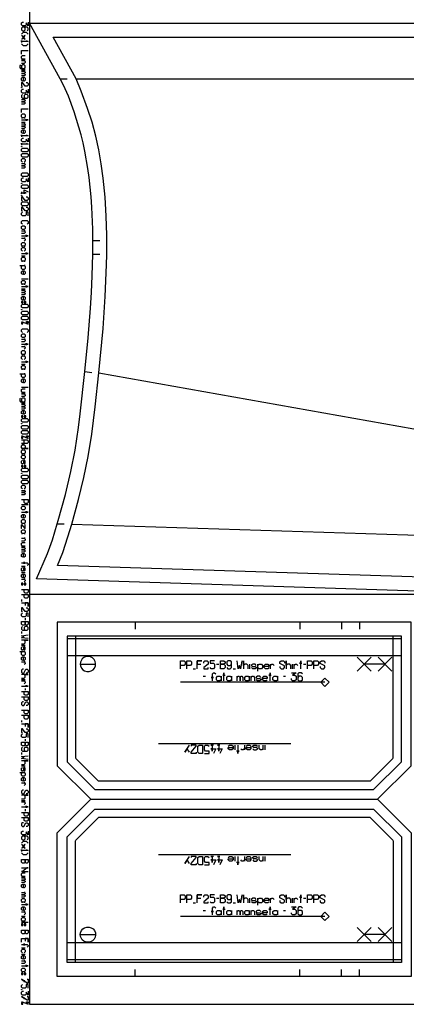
# Model space of a CAD drawing. Extents: x 0 to 2405, y 0 to 1310.
# Tile 1 of 8: x 0 to 277, y 0 to 706. Entities that reach past the tile are written whole.
import ezdxf

# ---------------------------------------------------------------- set-up
doc = ezdxf.new("R2010")
doc.units = 0

msp = doc.modelspace()

# ---------------------------------------------------------------- linework, layer by layer
for p, q in [((1.333, 670.133), (4, 670.133)), ((29.118, 663.659), (34.118, 663.656)), ((1.333, 632.533), (4, 632.533)), ((52.477, 547.753), (57.478, 547.763)), ((1.333, 536.733), (4, 536.733)), ((52.486, 537.967), (57.486, 537.87)), ((6, 520.066), (1.333, 520.066)), ((1.333, 513.066), (4, 513.066)), ((1.333, 489.8), (6, 487.8)), ((1.333, 459.133), (4, 459.133)), ((46.851, 453.755), (51.824, 453.227)), ((6, 442.466), (1.333, 442.466)), ((1.333, 431.133), (4, 431.133)), ((1.333, 407.866), (6, 405.866)), ((6, 358.266), (1.333, 358.266)), ((26.967, 344.599), (31.966, 344.477)), ((1.333, 314.266), (4, 314.266)), ((1.333, 309.6), (4, 309.6)), ((1.333, 290.266), (1.333, 288.933)), ((4, 276.933), (4, 275.6)), ((83.001, 274.003), (83.001, 269.004)), ((201.002, 274.002), (201.002, 269.003)), ((231.002, 274.003), (231.002, 269.004)), ((244.001, 274.003), (244.001, 269.004)), ((1.333, 267.266), (1.333, 265.933)), ((1.333, 257.6), (4, 257.6)), ((124.604, 240.608), (126.261, 240.608)), ((141.178, 243.923), (142.836, 243.923)), ((153.195, 240.608), (154.852, 240.608)), ((165.212, 240.608), (165.212, 243.923)), ((195.875, 240.608), (195.875, 243.923)), ((203.748, 243.923), (205.405, 243.923)), ((131.648, 235.265), (133.305, 235.265)), ((189.245, 235.265), (190.902, 235.265)), ((1.333, 232.933), (4, 232.933)), ((4, 226.6), (4, 225.266)), ((1.333, 203.6), (1.333, 202.266)), ((4, 190.266), (4, 188.933)), ((194.701, 186.903), (99.565, 186.903)), ((1.333, 180.6), (1.333, 179.266)), ((1.333, 170.933), (4, 170.933)), ((1.333, 146.266), (4, 146.266)), ((4, 139.933), (4, 138.6)), ((194.701, 107.1), (99.565, 107.1)), ((124.604, 72.709), (126.261, 72.709)), ((141.178, 76.024), (142.836, 76.024)), ((153.195, 72.709), (154.852, 72.709)), ((165.212, 72.709), (165.212, 76.024)), ((195.875, 72.709), (195.875, 76.024)), ((203.748, 76.024), (205.405, 76.024)), ((131.648, 67.366), (133.305, 67.366)), ((189.245, 67.366), (190.902, 67.366)), ((1.333, 63.266), (4, 63.266)), ((6, 58.6), (1.333, 58.6)), ((1.333, 40.6), (4, 40.6)), ((1.333, 35.933), (4, 35.933)), ((83.001, 20), (83.001, 24.999)), ((201.002, 20.001), (201.002, 25)), ((231.002, 20), (231.002, 24.999)), ((244.001, 20), (244.001, 24.999)), ((1.333, 2), (6, 0))]:
    msp.add_line(p, q)
for points in [[(7, 0), (2398.481, 0), (2398.481, 1310), (7, 1310), (7, 0)], [(1.333, 657.466), (1.666, 657.466), (1.666, 657.2), (1.333, 657.2), (1.333, 657.466)], [(1.333, 637.866), (2, 638.533), (3.333, 638.533), (4, 637.866), (4, 636.533), (3.333, 635.866), (4, 635.866), (1.333, 635.866), (2, 635.866), (1.333, 636.533), (1.333, 637.866)], [(1.333, 615.2), (1.666, 615.2), (1.666, 614.933), (1.333, 614.933), (1.333, 615.2)], [(1.333, 613.266), (2, 613.933), (5.333, 613.933), (6, 613.266), (6, 611.933), (5.333, 611.266), (2, 611.266), (1.333, 611.933), (1.333, 613.266)], [(1.333, 609.6), (2, 610.266), (5.333, 610.266), (6, 609.6), (6, 608.266), (5.333, 607.6), (2, 607.6), (1.333, 608.266), (1.333, 609.6)], [(1.333, 595.6), (2, 596.266), (5.333, 596.266), (6, 595.6), (6, 594.266), (5.333, 593.6), (2, 593.6), (1.333, 594.266), (1.333, 595.6)], [(1.333, 588.933), (1.666, 588.933), (1.666, 588.666), (1.333, 588.666), (1.333, 588.933)], [(1.333, 587), (2, 587.666), (5.333, 587.666), (6, 587), (6, 585.666), (5.333, 585), (2, 585), (1.333, 585.666), (1.333, 587)], [(1.333, 580.333), (1.666, 580.333), (1.666, 580.066), (1.333, 580.066), (1.333, 580.333)], [(1.333, 574.733), (2, 575.4), (5.333, 575.4), (6, 574.733), (6, 573.4), (5.333, 572.733), (2, 572.733), (1.333, 573.4), (1.333, 574.733)], [(1.333, 557.733), (2, 558.4), (3.333, 558.4), (4, 557.733), (4, 556.4), (3.333, 555.733), (2, 555.733), (1.333, 556.4), (1.333, 557.733)], [(1.333, 545.733), (2, 546.4), (3.333, 546.4), (4, 545.733), (4, 544.4), (3.333, 543.733), (4, 543.733), (1.333, 543.733), (2, 543.733), (1.333, 544.4), (1.333, 545.733)], [(1.333, 535.066), (2, 535.733), (3.333, 535.733), (4, 535.066), (4, 533.733), (3.333, 533.066), (4, 533.066), (1.333, 533.066), (2, 533.066), (1.333, 533.733), (1.333, 535.066)], [(1.333, 518.4), (2, 519.066), (3.333, 519.066), (4, 518.4), (4, 517.066), (3.333, 516.4), (4, 516.4), (1.333, 516.4), (2, 516.4), (1.333, 517.066), (1.333, 518.4)], [(1.333, 504.066), (1.333, 503.066), (2.333, 503.066), (2.333, 504.066), (1.333, 504.066)], [(1.333, 501.4), (2, 502.066), (5.333, 502.066), (6, 501.4), (6, 500.066), (5.333, 499.4), (2, 499.4), (1.333, 500.066), (1.333, 501.4)], [(3.333, 504.066), (3.333, 503.066), (4.333, 503.066), (4.333, 504.066), (3.333, 504.066)], [(1.333, 498.4), (1.666, 498.4), (1.666, 498.133), (1.333, 498.133), (1.333, 498.4)], [(1.333, 496.466), (2, 497.133), (5.333, 497.133), (6, 496.466), (6, 495.133), (5.333, 494.466), (2, 494.466), (1.333, 495.133), (1.333, 496.466)], [(1.333, 492.8), (2, 493.466), (5.333, 493.466), (6, 492.8), (6, 491.466), (5.333, 490.8), (2, 490.8), (1.333, 491.466), (1.333, 492.8)], [(2.333, 489), (1.333, 489), (1.333, 488), (2.333, 488), (2.333, 489)], [(5, 488.6), (5, 489.6), (6, 489.6), (6, 488.6), (5, 488.6)], [(1.333, 480.133), (2, 480.8), (3.333, 480.8), (4, 480.133), (4, 478.8), (3.333, 478.133), (2, 478.133), (1.333, 478.8), (1.333, 480.133)], [(1.333, 468.133), (2, 468.8), (3.333, 468.8), (4, 468.133), (4, 466.8), (3.333, 466.133), (4, 466.133), (1.333, 466.133), (2, 466.133), (1.333, 466.8), (1.333, 468.133)], [(1.333, 457.466), (2, 458.133), (3.333, 458.133), (4, 457.466), (4, 456.133), (3.333, 455.466), (4, 455.466), (1.333, 455.466), (2, 455.466), (1.333, 456.133), (1.333, 457.466)], [(1.333, 422.133), (1.333, 421.133), (2.333, 421.133), (2.333, 422.133), (1.333, 422.133)], [(1.333, 419.466), (2, 420.133), (5.333, 420.133), (6, 419.466), (6, 418.133), (5.333, 417.466), (2, 417.466), (1.333, 418.133), (1.333, 419.466)], [(3.333, 422.133), (3.333, 421.133), (4.333, 421.133), (4.333, 422.133), (3.333, 422.133)], [(1.333, 416.466), (1.666, 416.466), (1.666, 416.2), (1.333, 416.2), (1.333, 416.466)], [(1.333, 414.533), (2, 415.2), (5.333, 415.2), (6, 414.533), (6, 413.2), (5.333, 412.533), (2, 412.533), (1.333, 413.2), (1.333, 414.533)], [(1.333, 410.866), (2, 411.533), (5.333, 411.533), (6, 410.866), (6, 409.533), (5.333, 408.866), (2, 408.866), (1.333, 409.533), (1.333, 410.866)], [(2.333, 407.066), (1.333, 407.066), (1.333, 406.066), (2.333, 406.066), (2.333, 407.066)], [(5, 406.666), (5, 407.666), (6, 407.666), (6, 406.666), (5, 406.666)], [(1.333, 400.533), (2, 401.2), (3.333, 401.2), (4, 400.533), (4, 399.2), (3.333, 398.533), (6, 398.533), (1.333, 398.533), (2, 398.533), (1.333, 399.2), (1.333, 400.533)], [(1.333, 396.866), (2, 397.533), (3.333, 397.533), (4, 396.866), (4, 395.533), (3.333, 394.866), (4, 394.866), (1.333, 394.866), (2, 394.866), (1.333, 395.533), (1.333, 396.866)], [(1.333, 393.2), (2, 393.866), (3.333, 393.866), (4, 393.2), (4, 391.866), (3.333, 391.2), (2, 391.2), (1.333, 391.866), (1.333, 393.2)], [(1.333, 386.533), (1.333, 385.533), (2.333, 385.533), (2.333, 386.533), (1.333, 386.533)], [(1.333, 383.866), (2, 384.533), (5.333, 384.533), (6, 383.866), (6, 382.533), (5.333, 381.866), (2, 381.866), (1.333, 382.533), (1.333, 383.866)], [(3.333, 386.533), (3.333, 385.533), (4.333, 385.533), (4.333, 386.533), (3.333, 386.533)], [(1.333, 380.866), (1.666, 380.866), (1.666, 380.6), (1.333, 380.6), (1.333, 380.866)], [(1.333, 378.933), (2, 379.6), (5.333, 379.6), (6, 378.933), (6, 377.6), (5.333, 376.933), (2, 376.933), (1.333, 377.6), (1.333, 378.933)], [(1.333, 375.266), (2, 375.933), (5.333, 375.933), (6, 375.266), (6, 373.933), (5.333, 373.266), (2, 373.266), (1.333, 373.933), (1.333, 375.266)], [(1.333, 356.6), (2, 357.266), (3.333, 357.266), (4, 356.6), (4, 355.266), (3.333, 354.6), (2, 354.6), (1.333, 355.266), (1.333, 356.6)], [(1.333, 346.933), (2, 347.6), (3.333, 347.6), (4, 346.933), (4, 345.6), (3.333, 344.933), (4, 344.933), (1.333, 344.933), (2, 344.933), (1.333, 345.6), (1.333, 346.933)], [(1.333, 339.6), (2, 340.266), (3.333, 340.266), (4, 339.6), (4, 338.266), (3.333, 337.6), (4, 337.6), (1.333, 337.6), (2, 337.6), (1.333, 338.266), (1.333, 339.6)], [(1.333, 301.933), (1.333, 300.933), (2.333, 300.933), (2.333, 301.933), (1.333, 301.933)], [(3.333, 301.933), (3.333, 300.933), (4.333, 300.933), (4.333, 301.933), (3.333, 301.933)], [(7, 294.003), (7, 0), (786.392, 0), (786.392, 294.003), (7, 294.003)], [(1.333, 274.6), (6, 274.6), (6, 272.6), (5.333, 271.933), (4.666, 271.933), (4, 272.6), (4, 274.6), (4, 272.6), (3.333, 271.933), (2, 271.933), (1.333, 272.6), (1.333, 274.6)], [(281, 274.003), (259.001, 274.003), (244.001, 274.003), (231.002, 274.003), (201.002, 274.002), (83.001, 274.003), (27, 274.003), (27, 171.102), (51.1, 147.002), (256.899, 147.002), (281, 171.103), (281, 274.003)], [(144.079, 240.608), (144.079, 246.409), (146.565, 246.409), (147.394, 245.58), (147.394, 244.752), (146.565, 243.923), (144.079, 243.923), (146.565, 243.923), (147.394, 243.094), (147.394, 241.437), (146.565, 240.608), (144.079, 240.608)], [(142.007, 231.95), (141.178, 232.779), (141.178, 234.437), (142.007, 235.265), (143.665, 235.265), (144.493, 234.437), (144.493, 235.265), (144.493, 231.95), (144.493, 232.779), (143.665, 231.95), (142.007, 231.95)], [(149.466, 231.95), (148.637, 232.779), (148.637, 234.437), (149.466, 235.265), (151.123, 235.265), (151.952, 234.437), (151.952, 235.265), (151.952, 231.95), (151.952, 232.779), (151.123, 231.95), (149.466, 231.95)], [(162.311, 231.95), (161.482, 232.779), (161.482, 234.437), (162.311, 235.265), (163.969, 235.265), (164.797, 234.437), (164.797, 235.265), (164.797, 231.95), (164.797, 232.779), (163.969, 231.95), (162.311, 231.95)], [(182.615, 231.95), (181.786, 232.779), (181.786, 234.437), (182.615, 235.265), (184.273, 235.265), (185.101, 234.437), (185.101, 235.265), (185.101, 231.95), (185.101, 232.779), (184.273, 231.95), (182.615, 231.95)], [(1.333, 187.933), (6, 187.933), (6, 185.933), (5.333, 185.266), (4.666, 185.266), (4, 185.933), (4, 187.933), (4, 185.933), (3.333, 185.266), (2, 185.266), (1.333, 185.933), (1.333, 187.933)], [(281, 20), (259.001, 20), (244.001, 20), (231.002, 20), (201.002, 20.001), (83.001, 20), (27, 20), (27, 122.901), (51.1, 147.001), (256.899, 147.001), (281, 122.9), (281, 20)], [(1.333, 103.933), (6, 103.933), (6, 101.933), (5.333, 101.266), (4.666, 101.266), (4, 101.933), (4, 103.933), (4, 101.933), (3.333, 101.266), (2, 101.266), (1.333, 101.933), (1.333, 103.933)], [(144.079, 72.709), (144.079, 78.51), (146.565, 78.51), (147.394, 77.681), (147.394, 76.853), (146.565, 76.024), (144.079, 76.024), (146.565, 76.024), (147.394, 75.195), (147.394, 73.538), (146.565, 72.709), (144.079, 72.709)], [(1.333, 75.266), (2, 75.933), (3.333, 75.933), (4, 75.266), (4, 73.933), (3.333, 73.266), (4, 73.266), (1.333, 73.266), (2, 73.266), (1.333, 73.933), (1.333, 75.266)], [(142.007, 64.051), (141.178, 64.88), (141.178, 66.538), (142.007, 67.366), (143.665, 67.366), (144.493, 66.538), (144.493, 67.366), (144.493, 64.051), (144.493, 64.88), (143.665, 64.051), (142.007, 64.051)], [(149.466, 64.051), (148.637, 64.88), (148.637, 66.538), (149.466, 67.366), (151.123, 67.366), (151.952, 66.538), (151.952, 67.366), (151.952, 64.051), (151.952, 64.88), (151.123, 64.051), (149.466, 64.051)], [(162.311, 64.051), (161.482, 64.88), (161.482, 66.538), (162.311, 67.366), (163.969, 67.366), (164.797, 66.538), (164.797, 67.366), (164.797, 64.051), (164.797, 64.88), (163.969, 64.051), (162.311, 64.051)], [(182.615, 64.051), (181.786, 64.88), (181.786, 66.538), (182.615, 67.366), (184.273, 67.366), (185.101, 66.538), (185.101, 67.366), (185.101, 64.051), (185.101, 64.88), (184.273, 64.051), (182.615, 64.051)], [(1.333, 61.6), (2, 62.266), (3.333, 62.266), (4, 61.6), (4, 60.266), (3.333, 59.6), (4, 59.6), (1.333, 59.6), (2, 59.6), (1.333, 60.266), (1.333, 61.6)], [(1.333, 57.6), (1.333, 56.6), (2.333, 56.6), (2.333, 57.6), (1.333, 57.6)], [(3.333, 57.6), (3.333, 56.6), (4.333, 56.6), (4.333, 57.6), (3.333, 57.6)], [(1.333, 53.266), (6, 53.266), (6, 51.266), (5.333, 50.6), (4.666, 50.6), (4, 51.266), (4, 53.266), (4, 51.266), (3.333, 50.6), (2, 50.6), (1.333, 51.266), (1.333, 53.266)], [(1.333, 25.266), (2, 25.933), (3.333, 25.933), (4, 25.266), (4, 23.933), (3.333, 23.266), (4, 23.266), (1.333, 23.266), (2, 23.266), (1.333, 23.933), (1.333, 25.266)], [(1.333, 22.266), (1.333, 21.266), (2.333, 21.266), (2.333, 22.266), (1.333, 22.266)], [(3.333, 22.266), (3.333, 21.266), (4.333, 21.266), (4.333, 22.266), (3.333, 22.266)], [(1.333, 10.6), (1.666, 10.6), (1.666, 10.333), (1.333, 10.333), (1.333, 10.6)], [(2.333, 1.2), (1.333, 1.2), (1.333, 0.2), (2.333, 0.2), (2.333, 1.2)], [(5, 0.8), (5, 1.8), (6, 1.8), (6, 0.8), (5, 0.8)]]:
    msp.add_lwpolyline(points, close=True)
for points in [[(6, 704.466), (6, 701.799), (4.666, 703.799), (4.666, 702.466), (4, 701.799), (2, 701.799), (1.333, 702.466), (1.333, 703.799), (2, 704.466), (2.666, 704.466)], [(5.333, 698.133), (6, 698.799), (6, 700.133), (5.333, 700.799), (2, 700.799), (1.333, 700.133), (1.333, 698.799), (2, 698.133), (3.333, 698.133), (4, 698.799), (4, 700.133), (3.333, 700.799)], [(360.017, 293.994), (12.004, 305.107), (19.866, 323.224), (21.674, 327.955), (23.491, 333.181), (26.967, 344.599), (27.722, 347.079), (32.832, 365.632), (36.722, 382.01), (39.748, 397.431), (42.254, 413.643), (43.494, 423.434), (46.851, 453.755), (49.262, 477.962), (50.921, 499.186), (51.56, 510.541), (52.06, 522.356), (52.486, 537.967), (52.477, 547.753), (52.47, 555.835), (51.852, 571.732), (51.33, 579.127), (49.895, 592.918), (48.978, 599.464), (46.765, 611.894), (45.465, 617.844), (44.043, 623.61), (40.847, 634.624), (39.043, 639.984), (34.924, 651.169), (31.532, 659.295), (29.118, 663.659), (7, 703.647), (422.306, 703.654)], [(1.333, 695.799), (2.666, 697.133), (4.666, 697.133), (6, 695.799)], [(1.333, 694.799), (1.533, 694.799), (3.8, 692.133), (4, 692.133), (3.8, 692.133), (2.666, 693.466), (3.8, 694.799), (4, 694.799), (3.8, 694.799), (1.533, 692.133), (1.333, 692.133)], [(4.666, 691.133), (6, 690.466), (1.333, 690.466), (1.333, 691.133), (1.333, 689.799)], [(6, 688.799), (4.666, 687.466), (2.666, 687.466), (1.333, 688.799)], [(1.333, 681.466), (1.333, 684.133), (6, 684.133)], [(1.333, 677.799), (4, 677.799), (2, 677.799), (1.333, 678.466), (1.333, 679.799), (2, 680.466), (4, 680.466)], [(0.666, 673.799), (0, 673.133), (0, 671.799), (0.666, 671.133), (4, 671.133), (3.333, 671.133), (4, 671.799), (4, 673.133), (3.333, 673.799), (2, 673.799), (1.333, 673.133), (1.333, 671.799), (2, 671.133)], [(1.333, 676.799), (4, 676.799), (3.333, 676.799), (4, 676.133), (4, 675.466), (3.333, 674.799), (1.333, 674.799)], [(1.333, 669.133), (4, 669.133), (3.333, 669.133), (4, 668.466), (4, 668.133), (3.333, 667.466), (1.333, 667.466), (3.333, 667.466), (4, 666.799), (4, 666.466), (3.333, 665.799), (1.333, 665.799)], [(2, 662.133), (1.333, 662.799), (1.333, 664.133), (2, 664.799), (3.333, 664.799), (4, 664.133), (4, 662.799), (3.333, 662.133), (2.666, 662.133), (2.666, 664.799)], [(4.666, 661.133), (5.333, 661.133), (6, 660.466), (6, 659.133), (5.333, 658.466), (4, 658.466), (2, 661.133), (1.333, 661.133), (1.333, 658.466), (2, 658.466)], [(6, 656.2), (6, 653.533), (4.666, 655.533), (4.666, 654.2), (4, 653.533), (2, 653.533), (1.333, 654.2), (1.333, 655.533), (2, 656.2), (2.666, 656.2)], [(2, 652.533), (1.333, 651.866), (1.333, 650.533), (2, 649.866), (5.333, 649.866), (6, 650.533), (6, 651.866), (5.333, 652.533), (4, 652.533), (3.333, 651.866), (3.333, 650.533), (4, 649.866)], [(1.333, 648.866), (4, 648.866), (3.333, 648.866), (4, 648.2), (4, 647.866), (3.333, 647.2), (1.333, 647.2), (3.333, 647.2), (4, 646.533), (4, 646.2), (3.333, 645.533), (1.333, 645.533)], [(1.333, 639.533), (1.333, 642.2), (6, 642.2)], [(1.333, 634.2), (6, 634.2), (4.666, 634.2), (4.666, 634.866), (4.666, 633.533)], [(1.333, 631.533), (4, 631.533), (3.333, 631.533), (4, 630.866), (4, 630.533), (3.333, 629.866), (1.333, 629.866), (3.333, 629.866), (4, 629.2), (4, 628.866), (3.333, 628.2), (1.333, 628.2)], [(2, 624.533), (1.333, 625.2), (1.333, 626.533), (2, 627.2), (3.333, 627.2), (4, 626.533), (4, 625.2), (3.333, 624.533), (2.666, 624.533), (2.666, 627.2)], [(4.666, 623.533), (6, 622.866), (1.333, 622.866), (1.333, 623.533), (1.333, 622.2)], [(6, 621.2), (6, 618.533), (4.666, 620.533), (4.666, 619.2), (4, 618.533), (2, 618.533), (1.333, 619.2), (1.333, 620.533), (2, 621.2), (2.666, 621.2)], [(4.666, 617.533), (6, 616.866), (1.333, 616.866), (1.333, 617.533), (1.333, 616.2)], [(2, 603.933), (1.333, 604.6), (1.333, 605.933), (2, 606.6), (3.333, 606.6), (4, 605.933), (4, 604.6), (3.333, 603.933)], [(1.333, 602.933), (4, 602.933), (3.333, 602.933), (4, 602.266), (4, 601.933), (3.333, 601.266), (1.333, 601.266), (3.333, 601.266), (4, 600.6), (4, 600.266), (3.333, 599.6), (1.333, 599.6)], [(6, 592.6), (6, 589.933), (4.666, 591.933), (4.666, 590.6), (4, 589.933), (2, 589.933), (1.333, 590.6), (1.333, 591.933), (2, 592.6), (2.666, 592.6)], [(1.333, 582.666), (1.333, 581.333), (1.333, 582), (4.666, 582), (3.333, 582), (3.333, 581.333), (3.333, 584), (6, 582.666)], [(4.666, 579.066), (5.333, 579.066), (6, 578.4), (6, 577.066), (5.333, 576.4), (4, 576.4), (2, 579.066), (1.333, 579.066), (1.333, 576.4), (2, 576.4)], [(4.666, 571.733), (5.333, 571.733), (6, 571.066), (6, 569.733), (5.333, 569.066), (4, 569.066), (2, 571.733), (1.333, 571.733), (1.333, 569.066), (2, 569.066)], [(6, 565.4), (6, 568.066), (4.666, 568.066), (4.666, 566.066), (4, 565.4), (2, 565.4), (1.333, 566.066), (1.333, 567.4), (2, 568.066)], [(2, 559.4), (1.333, 560.066), (1.333, 561.4), (2, 562.066), (5.333, 562.066), (6, 561.4), (6, 560.066), (5.333, 559.4)], [(1.333, 554.733), (4, 554.733), (3.333, 554.733), (4, 554.066), (4, 553.4), (3.333, 552.733), (1.333, 552.733)], [(1.333, 551.066), (6, 551.066), (4.666, 551.066), (4.666, 551.733), (4.666, 550.4)], [(1.333, 549.4), (4, 549.4), (3.333, 549.4), (4, 548.733), (4, 548.066), (3.333, 547.4)], [(2, 540.066), (1.333, 540.733), (1.333, 542.066), (2, 542.733), (3.333, 542.733), (4, 542.066), (4, 540.733), (3.333, 540.066)], [(1.333, 538.4), (6, 538.4), (4.666, 538.4), (4.666, 539.066), (4.666, 537.733)], [(0, 529.733), (4, 529.733), (3.333, 529.733), (4, 529.066), (4, 527.733), (3.333, 527.066), (2, 527.066), (1.333, 527.733), (1.333, 529.066), (2, 529.733)], [(2, 523.4), (1.333, 524.066), (1.333, 525.4), (2, 526.066), (3.333, 526.066), (4, 525.4), (4, 524.066), (3.333, 523.4), (2.666, 523.4), (2.666, 526.066)], [(1.333, 514.733), (6, 514.733), (4.666, 514.733), (4.666, 515.4), (4.666, 514.066)], [(1.333, 512.066), (4, 512.066), (3.333, 512.066), (4, 511.4), (4, 511.066), (3.333, 510.4), (1.333, 510.4), (3.333, 510.4), (4, 509.733), (4, 509.4), (3.333, 508.733), (1.333, 508.733)], [(2, 505.066), (1.333, 505.733), (1.333, 507.066), (2, 507.733), (3.333, 507.733), (4, 507.066), (4, 505.733), (3.333, 505.066), (2.666, 505.066), (2.666, 507.733)], [(2, 481.8), (1.333, 482.466), (1.333, 483.8), (2, 484.466), (5.333, 484.466), (6, 483.8), (6, 482.466), (5.333, 481.8)], [(1.333, 477.133), (4, 477.133), (3.333, 477.133), (4, 476.466), (4, 475.8), (3.333, 475.133), (1.333, 475.133)], [(1.333, 473.466), (6, 473.466), (4.666, 473.466), (4.666, 474.133), (4.666, 472.8)], [(1.333, 471.8), (4, 471.8), (3.333, 471.8), (4, 471.133), (4, 470.466), (3.333, 469.8)], [(2, 462.466), (1.333, 463.133), (1.333, 464.466), (2, 465.133), (3.333, 465.133), (4, 464.466), (4, 463.133), (3.333, 462.466)], [(1.333, 460.8), (6, 460.8), (4.666, 460.8), (4.666, 461.466), (4.666, 460.133)], [(0, 452.133), (4, 452.133), (3.333, 452.133), (4, 451.466), (4, 450.133), (3.333, 449.466), (2, 449.466), (1.333, 450.133), (1.333, 451.466), (2, 452.133)], [(2, 445.8), (1.333, 446.466), (1.333, 447.8), (2, 448.466), (3.333, 448.466), (4, 447.8), (4, 446.466), (3.333, 445.8), (2.666, 445.8), (2.666, 448.466)], [(1.333, 438.8), (4, 438.8), (2, 438.8), (1.333, 439.466), (1.333, 440.8), (2, 441.466), (4, 441.466)], [(0.666, 434.8), (0, 434.133), (0, 432.799), (0.666, 432.133), (4, 432.133), (3.333, 432.133), (4, 432.8), (4, 434.133), (3.333, 434.8), (2, 434.8), (1.333, 434.133), (1.333, 432.8), (2, 432.133)], [(1.333, 437.8), (4, 437.8), (3.333, 437.8), (4, 437.133), (4, 436.466), (3.333, 435.8), (1.333, 435.8)], [(1.333, 430.133), (4, 430.133), (3.333, 430.133), (4, 429.466), (4, 429.133), (3.333, 428.466), (1.333, 428.466), (3.333, 428.466), (4, 427.8), (4, 427.466), (3.333, 426.8), (1.333, 426.8)], [(2, 423.133), (1.333, 423.8), (1.333, 425.133), (2, 425.8), (3.333, 425.8), (4, 425.133), (4, 423.8), (3.333, 423.133), (2.666, 423.133), (2.666, 425.8)], [(1.333, 404.866), (5.333, 404.866), (6, 404.2), (6, 402.866), (5.333, 402.2), (1.333, 402.2), (3.333, 402.2), (3.333, 404.866)], [(3.333, 387.533), (4, 388.2), (4, 389.533), (3.533, 390.2), (3, 390.2), (2.666, 389.533), (2.666, 388.2), (2.333, 387.533), (1.8, 387.533), (1.333, 388.2), (1.333, 389.533), (2, 390.2)], [(2, 369.6), (1.333, 370.266), (1.333, 371.6), (2, 372.266), (3.333, 372.266), (4, 371.6), (4, 370.266), (3.333, 369.6)], [(1.333, 368.6), (4, 368.6), (3.333, 368.6), (4, 367.933), (4, 367.6), (3.333, 366.933), (1.333, 366.933), (3.333, 366.933), (4, 366.266), (4, 365.933), (3.333, 365.266), (1.333, 365.266)], [(1.333, 361.933), (6, 361.933), (6, 359.933), (5.333, 359.266), (4, 359.266), (3.333, 359.933), (3.333, 361.933)], [(1.333, 352.933), (6, 352.933), (4.666, 352.933), (4.666, 353.6), (4.666, 352.266)], [(2, 348.6), (1.333, 349.266), (1.333, 350.6), (2, 351.266), (3.333, 351.266), (4, 350.6), (4, 349.266), (3.333, 348.6), (2.666, 348.6), (2.666, 351.266)], [(1.666, 341.266), (1.333, 341.266), (1.333, 343.933), (1.666, 343.933), (3.666, 341.266), (4, 341.266), (4, 343.933), (3.666, 343.933)], [(1.333, 334.266), (4, 334.266), (3.333, 334.266), (4, 333.6), (4, 332.933), (3.333, 332.266), (1.333, 332.266)], [(1.333, 328.6), (4, 328.6), (2, 328.6), (1.333, 329.266), (1.333, 330.6), (2, 331.266), (4, 331.266)], [(1.333, 327.6), (4, 327.6), (3.333, 327.6), (4, 326.933), (4, 326.6), (3.333, 325.933), (1.333, 325.933), (3.333, 325.933), (4, 325.266), (4, 324.933), (3.333, 324.266), (1.333, 324.266)], [(2, 320.6), (1.333, 321.266), (1.333, 322.6), (2, 323.266), (3.333, 323.266), (4, 322.6), (4, 321.266), (3.333, 320.6), (2.666, 320.6), (2.666, 323.266)], [(1.333, 316.6), (3.333, 316.6), (3.333, 315.933), (3.333, 317.266), (3.333, 316.6), (5.333, 316.6), (6, 315.933), (6, 315.266), (5.333, 314.6)], [(3.333, 310.6), (4, 311.266), (4, 312.6), (3.533, 313.266), (3, 313.266), (2.666, 312.6), (2.666, 311.266), (2.333, 310.6), (1.8, 310.6), (1.333, 311.266), (1.333, 312.6), (2, 313.266)], [(2, 305.933), (1.333, 306.6), (1.333, 307.933), (2, 308.6), (3.333, 308.6), (4, 307.933), (4, 306.6), (3.333, 305.933), (2.666, 305.933), (2.666, 308.6)], [(1.333, 304.933), (4, 304.933), (3.333, 304.933), (4, 304.266), (4, 303.6), (3.333, 302.933)], [(1.333, 297.6), (6, 297.6), (6, 295.6), (5.333, 294.933), (4, 294.933), (3.333, 295.6), (3.333, 297.6)], [(1.333, 293.933), (6, 293.933), (6, 291.933), (5.333, 291.266), (4, 291.266), (3.333, 291.933), (3.333, 293.933)], [(1.333, 287.933), (6, 287.933), (6, 285.266), (6, 287.933), (4, 287.933), (4, 285.933)], [(4.666, 284.266), (5.333, 284.266), (6, 283.6), (6, 282.266), (5.333, 281.6), (4, 281.6), (2, 284.266), (1.333, 284.266), (1.333, 281.6), (2, 281.6)], [(6, 277.933), (6, 280.6), (4.666, 280.6), (4.666, 278.6), (4, 277.933), (2, 277.933), (1.333, 278.6), (1.333, 279.933), (2, 280.6)], [(2, 270.933), (1.333, 270.266), (1.333, 268.933), (2, 268.266), (5.333, 268.266), (6, 268.933), (6, 270.266), (5.333, 270.933), (4, 270.933), (3.333, 270.266), (3.333, 268.933), (4, 268.266)], [(6, 262.266), (1.333, 262.933), (3.333, 263.6), (1.333, 264.266), (6, 264.933)], [(1.333, 258.6), (3.333, 258.6), (4, 259.266), (4, 260.6), (3.333, 261.266), (6, 261.266), (1.333, 261.266)], [(3.333, 253.933), (4, 254.6), (4, 255.933), (3.533, 256.6), (3, 256.6), (2.666, 255.933), (2.666, 254.6), (2.333, 253.933), (1.8, 253.933), (1.333, 254.6), (1.333, 255.933), (2, 256.6)], [(0, 252.933), (4, 252.933), (3.333, 252.933), (4, 252.266), (4, 250.933), (3.333, 250.266), (2, 250.266), (1.333, 250.933), (1.333, 252.266), (2, 252.933)], [(2, 246.6), (1.333, 247.266), (1.333, 248.6), (2, 249.266), (3.333, 249.266), (4, 248.6), (4, 247.266), (3.333, 246.6), (2.666, 246.6), (2.666, 249.266)], [(1.333, 245.6), (4, 245.6), (3.333, 245.6), (4, 244.933), (4, 244.266), (3.333, 243.6)], [(2.666, 240.266), (2, 240.266), (1.333, 239.6), (1.333, 238.266), (2, 237.6), (3, 237.6), (4.333, 240.266), (5.333, 240.266), (6, 239.6), (6, 238.266), (5.333, 237.6), (4.666, 237.6)], [(115.487, 240.608), (115.487, 246.409), (117.974, 246.409), (118.802, 245.58), (118.802, 243.923), (117.974, 243.094), (115.487, 243.094)], [(120.046, 240.608), (120.046, 246.409), (122.532, 246.409), (123.36, 245.58), (123.36, 243.923), (122.532, 243.094), (120.046, 243.094)], [(127.504, 240.608), (127.504, 246.409), (130.819, 246.409), (127.504, 246.409), (127.504, 243.923), (129.99, 243.923)], [(132.062, 244.752), (132.062, 245.58), (132.891, 246.409), (134.548, 246.409), (135.377, 245.58), (135.377, 243.923), (132.062, 241.437), (132.062, 240.608), (135.377, 240.608), (135.377, 241.437)], [(139.935, 246.409), (136.62, 246.409), (136.62, 244.752), (139.106, 244.752), (139.935, 243.923), (139.935, 241.437), (139.106, 240.608), (137.449, 240.608), (136.62, 241.437)], [(148.637, 241.437), (149.466, 240.608), (151.123, 240.608), (151.952, 241.437), (151.952, 245.58), (151.123, 246.409), (149.466, 246.409), (148.637, 245.58), (148.637, 243.923), (149.466, 243.094), (151.123, 243.094), (151.952, 243.923)], [(159.411, 246.409), (158.582, 240.608), (157.753, 243.094), (156.924, 240.608), (156.096, 246.409)], [(163.969, 240.608), (163.969, 243.094), (163.14, 243.923), (161.482, 243.923), (160.654, 243.094), (160.654, 246.409), (160.654, 240.608)], [(169.77, 243.094), (168.941, 243.923), (167.284, 243.923), (166.455, 243.343), (166.455, 242.68), (167.284, 242.265), (168.941, 242.265), (169.77, 241.851), (169.77, 241.188), (168.941, 240.608), (167.284, 240.608), (166.455, 241.437)], [(171.013, 238.95), (171.013, 243.923), (171.013, 243.094), (171.842, 243.923), (173.499, 243.923), (174.328, 243.094), (174.328, 241.437), (173.499, 240.608), (171.842, 240.608), (171.013, 241.437)], [(178.886, 241.437), (178.057, 240.608), (176.4, 240.608), (175.571, 241.437), (175.571, 243.094), (176.4, 243.923), (178.057, 243.923), (178.886, 243.094), (178.886, 242.265), (175.571, 242.265)], [(180.129, 240.608), (180.129, 243.923), (180.129, 243.094), (180.958, 243.923), (181.786, 243.923), (182.615, 243.094)], [(186.759, 242.265), (186.759, 241.437), (187.588, 240.608), (189.245, 240.608), (190.074, 241.437), (190.074, 242.68), (186.759, 244.337), (186.759, 245.58), (187.588, 246.409), (189.245, 246.409), (190.074, 245.58), (190.074, 244.752)], [(194.632, 240.608), (194.632, 243.094), (193.803, 243.923), (192.146, 243.923), (191.317, 243.094), (191.317, 246.409), (191.317, 240.608)], [(197.118, 240.608), (197.118, 243.923), (197.118, 243.094), (197.947, 243.923), (198.775, 243.923), (199.604, 243.094)], [(201.676, 240.608), (201.676, 246.409), (201.676, 244.752), (200.847, 244.752), (202.505, 244.752)], [(206.648, 240.608), (206.648, 246.409), (209.135, 246.409), (209.963, 245.58), (209.963, 243.923), (209.135, 243.094), (206.648, 243.094)], [(211.207, 240.608), (211.207, 246.409), (213.693, 246.409), (214.521, 245.58), (214.521, 243.923), (213.693, 243.094), (211.207, 243.094)], [(215.765, 242.265), (215.765, 241.437), (216.593, 240.608), (218.251, 240.608), (219.08, 241.437), (219.08, 242.68), (215.765, 244.337), (215.765, 245.58), (216.593, 246.409), (218.251, 246.409), (219.08, 245.58), (219.08, 244.752)], [(1.333, 233.933), (3.333, 233.933), (4, 234.6), (4, 235.933), (3.333, 236.6), (6, 236.6), (1.333, 236.6)], [(138.278, 231.95), (138.278, 234.437), (139.106, 234.437), (137.449, 234.437), (138.278, 234.437), (138.278, 236.923), (139.106, 237.752), (139.935, 237.752), (140.764, 236.923)], [(146.565, 231.95), (146.565, 237.752), (146.565, 236.094), (145.736, 236.094), (147.394, 236.094)], [(156.096, 231.95), (156.096, 235.265), (156.096, 234.437), (156.924, 235.265), (157.339, 235.265), (158.167, 234.437), (158.167, 231.95), (158.167, 234.437), (158.996, 235.265), (159.411, 235.265), (160.239, 234.437), (160.239, 231.95)], [(166.04, 231.95), (166.04, 235.265), (166.04, 234.437), (166.869, 235.265), (167.698, 235.265), (168.527, 234.437), (168.527, 231.95)], [(173.085, 234.437), (172.256, 235.265), (170.598, 235.265), (169.77, 234.685), (169.77, 234.022), (170.598, 233.608), (172.256, 233.608), (173.085, 233.194), (173.085, 232.531), (172.256, 231.95), (170.598, 231.95), (169.77, 232.779)], [(177.643, 232.779), (176.814, 231.95), (175.156, 231.95), (174.328, 232.779), (174.328, 234.437), (175.156, 235.265), (176.814, 235.265), (177.643, 234.437), (177.643, 233.608), (174.328, 233.608)], [(179.715, 231.95), (179.715, 237.752), (179.715, 236.094), (178.886, 236.094), (180.543, 236.094)], [(195.046, 237.752), (198.361, 237.752), (195.875, 236.094), (197.532, 236.094), (198.361, 235.265), (198.361, 232.779), (197.532, 231.95), (195.875, 231.95), (195.046, 232.779), (195.046, 233.608)], [(202.919, 236.923), (202.09, 237.752), (200.433, 237.752), (199.604, 236.923), (199.604, 232.779), (200.433, 231.95), (202.09, 231.95), (202.919, 232.779), (202.919, 234.437), (202.09, 235.265), (200.433, 235.265), (199.604, 234.437)], [(1.333, 231.933), (4, 231.933), (3.333, 231.933), (4, 231.266), (4, 230.6), (3.333, 229.933)], [(1.333, 228.266), (6, 228.266), (4.666, 228.266), (4.666, 228.933), (4.666, 227.6)], [(1.333, 224.266), (6, 224.266), (6, 222.266), (5.333, 221.6), (4, 221.6), (3.333, 222.266), (3.333, 224.266)], [(1.333, 220.6), (6, 220.6), (6, 218.6), (5.333, 217.933), (4, 217.933), (3.333, 218.6), (3.333, 220.6)], [(2.666, 216.933), (2, 216.933), (1.333, 216.266), (1.333, 214.933), (2, 214.266), (3, 214.266), (4.333, 216.933), (5.333, 216.933), (6, 216.266), (6, 214.933), (5.333, 214.266), (4.666, 214.266)], [(1.333, 210.933), (6, 210.933), (6, 208.933), (5.333, 208.266), (4, 208.266), (3.333, 208.933), (3.333, 210.933)], [(1.333, 207.266), (6, 207.266), (6, 205.266), (5.333, 204.6), (4, 204.6), (3.333, 205.266), (3.333, 207.266)], [(1.333, 201.266), (6, 201.266), (6, 198.6), (6, 201.266), (4, 201.266), (4, 199.266)], [(4.666, 197.6), (5.333, 197.6), (6, 196.933), (6, 195.6), (5.333, 194.933), (4, 194.933), (2, 197.6), (1.333, 197.6), (1.333, 194.933), (2, 194.933)], [(6, 191.266), (6, 193.933), (4.666, 193.933), (4.666, 191.933), (4, 191.266), (2, 191.266), (1.333, 191.933), (1.333, 193.266), (2, 193.933)], [(2, 184.266), (1.333, 183.6), (1.333, 182.266), (2, 181.6), (5.333, 181.6), (6, 182.266), (6, 183.6), (5.333, 184.266), (4, 184.266), (3.333, 183.6), (3.333, 182.266), (4, 181.6)], [(6, 175.6), (1.333, 176.266), (3.333, 176.933), (1.333, 177.6), (6, 178.266)], [(1.333, 171.933), (3.333, 171.933), (4, 172.6), (4, 173.933), (3.333, 174.6), (6, 174.6), (1.333, 174.6)], [(3.333, 167.266), (4, 167.933), (4, 169.266), (3.533, 169.933), (3, 169.933), (2.666, 169.266), (2.666, 167.933), (2.333, 167.266), (1.8, 167.266), (1.333, 167.933), (1.333, 169.266), (2, 169.933)], [(0, 166.266), (4, 166.266), (3.333, 166.266), (4, 165.6), (4, 164.266), (3.333, 163.6), (2, 163.6), (1.333, 164.266), (1.333, 165.6), (2, 166.266)], [(2, 159.933), (1.333, 160.6), (1.333, 161.933), (2, 162.6), (3.333, 162.6), (4, 161.933), (4, 160.6), (3.333, 159.933), (2.666, 159.933), (2.666, 162.6)], [(1.333, 158.933), (4, 158.933), (3.333, 158.933), (4, 158.266), (4, 157.6), (3.333, 156.933)], [(2.666, 153.6), (2, 153.6), (1.333, 152.933), (1.333, 151.6), (2, 150.933), (3, 150.933), (4.333, 153.6), (5.333, 153.6), (6, 152.933), (6, 151.6), (5.333, 150.933), (4.666, 150.933)], [(1.333, 147.266), (3.333, 147.266), (4, 147.933), (4, 149.266), (3.333, 149.933), (6, 149.933), (1.333, 149.933)], [(1.333, 145.266), (4, 145.266), (3.333, 145.266), (4, 144.6), (4, 143.933), (3.333, 143.266)], [(1.333, 141.6), (6, 141.6), (4.666, 141.6), (4.666, 142.266), (4.666, 140.933)], [(1.333, 137.6), (6, 137.6), (6, 135.6), (5.333, 134.933), (4, 134.933), (3.333, 135.6), (3.333, 137.6)], [(1.333, 133.933), (6, 133.933), (6, 131.933), (5.333, 131.266), (4, 131.266), (3.333, 131.933), (3.333, 133.933)], [(2.666, 130.266), (2, 130.266), (1.333, 129.6), (1.333, 128.266), (2, 127.6), (3, 127.6), (4.333, 130.266), (5.333, 130.266), (6, 129.6), (6, 128.266), (5.333, 127.6), (4.666, 127.6)], [(6, 124.266), (6, 121.6), (4.666, 123.6), (4.666, 122.266), (4, 121.6), (2, 121.6), (1.333, 122.266), (1.333, 123.6), (2, 124.266), (2.666, 124.266)], [(5.333, 117.933), (6, 118.6), (6, 119.933), (5.333, 120.6), (2, 120.6), (1.333, 119.933), (1.333, 118.6), (2, 117.933), (3.333, 117.933), (4, 118.6), (4, 119.933), (3.333, 120.6)], [(1.333, 115.6), (2.666, 116.933), (4.666, 116.933), (6, 115.6)], [(1.333, 114.6), (1.533, 114.6), (3.8, 111.933), (4, 111.933), (3.8, 111.933), (2.666, 113.266), (3.8, 114.6), (4, 114.6), (3.8, 114.6), (1.533, 111.933), (1.333, 111.933)], [(4.666, 110.933), (6, 110.266), (1.333, 110.266), (1.333, 110.933), (1.333, 109.6)], [(6, 108.6), (4.666, 107.266), (2.666, 107.266), (1.333, 108.6)], [(1.333, 97.933), (6, 97.933), (5.333, 97.933), (2, 95.266), (1.333, 95.266), (6, 95.266)], [(1.333, 91.6), (4, 91.6), (2, 91.6), (1.333, 92.266), (1.333, 93.6), (2, 94.266), (4, 94.266)], [(1.333, 90.6), (4, 90.6), (3.333, 90.6), (4, 89.933), (4, 89.6), (3.333, 88.933), (1.333, 88.933), (3.333, 88.933), (4, 88.266), (4, 87.933), (3.333, 87.266), (1.333, 87.266)], [(2, 83.6), (1.333, 84.266), (1.333, 85.6), (2, 86.266), (3.333, 86.266), (4, 85.6), (4, 84.266), (3.333, 83.6), (2.666, 83.6), (2.666, 86.266)], [(1.333, 80.266), (4, 80.266), (3.333, 80.266), (4, 79.6), (4, 79.266), (3.333, 78.6), (1.333, 78.6), (3.333, 78.6), (4, 77.933), (4, 77.6), (3.333, 76.933), (1.333, 76.933)], [(115.487, 72.709), (115.487, 78.51), (117.974, 78.51), (118.802, 77.681), (118.802, 76.024), (117.974, 75.195), (115.487, 75.195)], [(120.046, 72.709), (120.046, 78.51), (122.532, 78.51), (123.36, 77.681), (123.36, 76.024), (122.532, 75.195), (120.046, 75.195)], [(127.504, 72.709), (127.504, 78.51), (130.819, 78.51), (127.504, 78.51), (127.504, 76.024), (129.99, 76.024)], [(132.062, 76.853), (132.062, 77.681), (132.891, 78.51), (134.548, 78.51), (135.377, 77.681), (135.377, 76.024), (132.062, 73.538), (132.062, 72.709), (135.377, 72.709), (135.377, 73.538)], [(139.935, 78.51), (136.62, 78.51), (136.62, 76.853), (139.106, 76.853), (139.935, 76.024), (139.935, 73.538), (139.106, 72.709), (137.449, 72.709), (136.62, 73.538)], [(148.637, 73.538), (149.466, 72.709), (151.123, 72.709), (151.952, 73.538), (151.952, 77.681), (151.123, 78.51), (149.466, 78.51), (148.637, 77.681), (148.637, 76.024), (149.466, 75.195), (151.123, 75.195), (151.952, 76.024)], [(159.411, 78.51), (158.582, 72.709), (157.753, 75.195), (156.924, 72.709), (156.096, 78.51)], [(163.969, 72.709), (163.969, 75.195), (163.14, 76.024), (161.482, 76.024), (160.654, 75.195), (160.654, 78.51), (160.654, 72.709)], [(186.759, 74.366), (186.759, 73.538), (187.588, 72.709), (189.245, 72.709), (190.074, 73.538), (190.074, 74.781), (186.759, 76.438), (186.759, 77.681), (187.588, 78.51), (189.245, 78.51), (190.074, 77.681), (190.074, 76.853)], [(194.632, 72.709), (194.632, 75.195), (193.803, 76.024), (192.146, 76.024), (191.317, 75.195), (191.317, 78.51), (191.317, 72.709)], [(201.676, 72.709), (201.676, 78.51), (201.676, 76.853), (200.847, 76.853), (202.505, 76.853)], [(206.648, 72.709), (206.648, 78.51), (209.135, 78.51), (209.963, 77.681), (209.963, 76.024), (209.135, 75.195), (206.648, 75.195)], [(211.207, 72.709), (211.207, 78.51), (213.693, 78.51), (214.521, 77.681), (214.521, 76.024), (213.693, 75.195), (211.207, 75.195)], [(215.765, 74.366), (215.765, 73.538), (216.593, 72.709), (218.251, 72.709), (219.08, 73.538), (219.08, 74.781), (215.765, 76.438), (215.765, 77.681), (216.593, 78.51), (218.251, 78.51), (219.08, 77.681), (219.08, 76.853)], [(1.333, 71.6), (6, 71.6), (4.666, 71.6), (4.666, 72.266), (4.666, 70.933)], [(169.77, 75.195), (168.941, 76.024), (167.284, 76.024), (166.455, 75.444), (166.455, 74.781), (167.284, 74.366), (168.941, 74.366), (169.77, 73.952), (169.77, 73.289), (168.941, 72.709), (167.284, 72.709), (166.455, 73.538)], [(171.013, 71.051), (171.013, 76.024), (171.013, 75.195), (171.842, 76.024), (173.499, 76.024), (174.328, 75.195), (174.328, 73.538), (173.499, 72.709), (171.842, 72.709), (171.013, 73.538)], [(178.886, 73.538), (178.057, 72.709), (176.4, 72.709), (175.571, 73.538), (175.571, 75.195), (176.4, 76.024), (178.057, 76.024), (178.886, 75.195), (178.886, 74.366), (175.571, 74.366)], [(180.129, 72.709), (180.129, 76.024), (180.129, 75.195), (180.958, 76.024), (181.786, 76.024), (182.615, 75.195)], [(197.118, 72.709), (197.118, 76.024), (197.118, 75.195), (197.947, 76.024), (198.775, 76.024), (199.604, 75.195)], [(2, 67.266), (1.333, 67.933), (1.333, 69.266), (2, 69.933), (3.333, 69.933), (4, 69.266), (4, 67.933), (3.333, 67.266), (2.666, 67.266), (2.666, 69.933)], [(1.333, 66.266), (4, 66.266), (3.333, 66.266), (4, 65.6), (4, 64.933), (3.333, 64.266)], [(138.278, 64.051), (138.278, 66.538), (139.106, 66.538), (137.449, 66.538), (138.278, 66.538), (138.278, 69.024), (139.106, 69.853), (139.935, 69.853), (140.764, 69.024)], [(146.565, 64.051), (146.565, 69.853), (146.565, 68.195), (145.736, 68.195), (147.394, 68.195)], [(156.096, 64.051), (156.096, 67.366), (156.096, 66.538), (156.924, 67.366), (157.339, 67.366), (158.167, 66.538), (158.167, 64.051), (158.167, 66.538), (158.996, 67.366), (159.411, 67.366), (160.239, 66.538), (160.239, 64.051)], [(166.04, 64.051), (166.04, 67.366), (166.04, 66.538), (166.869, 67.366), (167.698, 67.366), (168.527, 66.538), (168.527, 64.051)], [(173.085, 66.538), (172.256, 67.366), (170.598, 67.366), (169.77, 66.786), (169.77, 66.123), (170.598, 65.709), (172.256, 65.709), (173.085, 65.295), (173.085, 64.632), (172.256, 64.051), (170.598, 64.051), (169.77, 64.88)], [(177.643, 64.88), (176.814, 64.051), (175.156, 64.051), (174.328, 64.88), (174.328, 66.538), (175.156, 67.366), (176.814, 67.366), (177.643, 66.538), (177.643, 65.709), (174.328, 65.709)], [(179.715, 64.051), (179.715, 69.853), (179.715, 68.195), (178.886, 68.195), (180.543, 68.195)], [(195.046, 69.853), (198.361, 69.853), (195.875, 68.195), (197.532, 68.195), (198.361, 67.366), (198.361, 64.88), (197.532, 64.051), (195.875, 64.051), (195.046, 64.88), (195.046, 65.709)], [(202.919, 69.024), (202.09, 69.853), (200.433, 69.853), (199.604, 69.024), (199.604, 64.88), (200.433, 64.051), (202.09, 64.051), (202.919, 64.88), (202.919, 66.538), (202.09, 67.366), (200.433, 67.366), (199.604, 66.538)], [(1.333, 44.6), (1.333, 47.266), (6, 47.266), (6, 44.6), (6, 47.266), (4, 47.266), (4, 45.266)], [(1.333, 42.933), (3.333, 42.933), (3.333, 42.266), (3.333, 43.6), (3.333, 42.933), (5.333, 42.933), (6, 42.266), (6, 41.6), (5.333, 40.933)], [(2, 36.933), (1.333, 37.6), (1.333, 38.933), (2, 39.6), (3.333, 39.6), (4, 38.933), (4, 37.6), (3.333, 36.933)], [(2, 32.266), (1.333, 32.933), (1.333, 34.266), (2, 34.933), (3.333, 34.933), (4, 34.266), (4, 32.933), (3.333, 32.266), (2.666, 32.266), (2.666, 34.933)], [(1.333, 31.266), (4, 31.266), (3.333, 31.266), (4, 30.6), (4, 29.933), (3.333, 29.266), (1.333, 29.266)], [(1.333, 27.6), (6, 27.6), (4.666, 27.6), (4.666, 28.266), (4.666, 26.933)], [(5.333, 17.933), (6, 17.933), (6, 15.266), (5.333, 15.266), (1.333, 17.933), (3.333, 16.6), (3.333, 17.266), (3.333, 15.933)], [(6, 11.6), (6, 14.266), (4.666, 14.266), (4.666, 12.266), (4, 11.6), (2, 11.6), (1.333, 12.266), (1.333, 13.6), (2, 14.266)], [(6, 9.333), (6, 6.666), (4.666, 8.666), (4.666, 7.333), (4, 6.666), (2, 6.666), (1.333, 7.333), (1.333, 8.666), (2, 9.333), (2.666, 9.333)], [(5.333, 5.666), (6, 5.666), (6, 3), (5.333, 3), (1.333, 5.666), (3.333, 4.333), (3.333, 5), (3.333, 3.666)]]:
    msp.add_lwpolyline(points)
at = {"layer": '1'}
for p, q in [((40.548, 663.655), (422.348, 663.655)), ((56.801, 452.763), (363.405, 398.497)), ((37.341, 344.346), (346.57, 334.47)), ((274.001, 262.003), (34.019, 262.003)), ((40.001, 263.988), (40.001, 176.652)), ((268.001, 176.869), (268.001, 263.984)), ((273.995, 250.003), (34.033, 250.003)), ((242.201, 239.002), (252.201, 249.002)), ((242.201, 249.002), (252.201, 239.002)), ((257.201, 239.003), (267.201, 249.003)), ((257.201, 249.003), (267.201, 239.003)), ((43.481, 244.016), (54.481, 244.016)), ((262.201, 244.003), (247.201, 244.002)), ((219.08, 230.951), (115.488, 230.951)), ((154.418, 185.902), (154.418, 182.474)), ((175.847, 185.902), (175.847, 182.474)), ((56.507, 159.982), (40.028, 176.462)), ((268.016, 176.504), (251.518, 160.006)), ((251.482, 160.003), (56.453, 160.003)), ((56.507, 134.021), (40.028, 117.541)), ((251.482, 134), (56.453, 134)), ((268.016, 117.499), (251.518, 133.997)), ((40.001, 30.015), (40.001, 117.351)), ((268.001, 117.134), (268.001, 30.019)), ((154.418, 106.099), (154.418, 102.671)), ((175.847, 106.099), (175.847, 102.671)), ((219.08, 63.052), (115.488, 63.052)), ((43.481, 49.987), (54.481, 49.987)), ((242.201, 55.001), (252.201, 45.001)), ((242.201, 45.001), (252.201, 55.001)), ((262.201, 50), (247.201, 50.001)), ((257.201, 55), (267.201, 45)), ((257.201, 45), (267.201, 55)), ((273.995, 44), (34.033, 44)), ((274.001, 32), (34.019, 32))]:
    msp.add_line(p, q, dxfattribs=at)
for points in [[(349.091, 304.347), (27.101, 314.629), (30.888, 324.035), (34.633, 335.187), (37.341, 344.346), (42.239, 362.063), (46.036, 377.799), (49.108, 392.965), (51.671, 408.771), (54.134, 428.395), (56.801, 452.763), (59.884, 484.598), (61.419, 507.514), (62.312, 530.27), (62.484, 537.774), (62.533, 551.543), (62.189, 565.277), (61.376, 578.951), (60.019, 592.544), (58.599, 602.672), (56.798, 612.731), (54.584, 622.711), (51.927, 632.604), (48.793, 642.399), (44.226, 654.843), (40.548, 663.655), (23.959, 693.646), (422.305, 693.654)], [(121.847, 180.76), (120.132, 183.331), (118.418, 180.76), (121.847, 185.902)], [(126.561, 180.76), (126.561, 179.902), (123.132, 179.902), (123.132, 180.76), (126.561, 185.045), (126.561, 185.902), (123.132, 185.902), (123.132, 185.045)], [(132.561, 179.902), (135.99, 179.902), (135.99, 181.617), (133.418, 181.617), (132.561, 182.474), (132.561, 185.045), (133.418, 185.902), (135.132, 185.902), (135.99, 185.045)], [(138.99, 185.902), (137.275, 185.902), (138.132, 185.902), (138.132, 181.617), (138.132, 183.331), (137.275, 183.331), (140.704, 183.331), (138.99, 179.902)], [(143.704, 185.902), (141.99, 185.902), (142.847, 185.902), (142.847, 181.617), (142.847, 183.331), (141.99, 183.331), (145.418, 183.331), (143.704, 179.902)], [(149.704, 185.045), (150.561, 185.902), (152.275, 185.902), (153.132, 185.045), (153.132, 183.331), (152.275, 182.474), (150.561, 182.474), (149.704, 183.331), (149.704, 184.188), (153.132, 184.188)], [(156.561, 185.902), (156.561, 179.902), (156.561, 181.617), (157.418, 181.617), (155.704, 181.617)], [(161.275, 185.902), (161.275, 182.474), (161.275, 183.331), (160.418, 182.474), (159.561, 182.474), (158.704, 183.331)], [(162.561, 185.045), (163.418, 185.902), (165.132, 185.902), (165.99, 185.045), (165.99, 183.331), (165.132, 182.474), (163.418, 182.474), (162.561, 183.331), (162.561, 184.188), (165.99, 184.188)], [(167.275, 183.331), (168.132, 182.474), (169.847, 182.474), (170.704, 183.074), (170.704, 183.76), (169.847, 184.188), (168.132, 184.188), (167.275, 184.617), (167.275, 185.302), (168.132, 185.902), (169.847, 185.902), (170.704, 185.045)], [(174.561, 185.902), (174.561, 182.474), (174.561, 183.331), (173.704, 182.474), (172.847, 182.474), (171.99, 183.331), (171.99, 185.902)], [(121.847, 100.957), (120.132, 103.528), (118.418, 100.957), (121.847, 106.099)], [(126.561, 100.957), (126.561, 100.099), (123.132, 100.099), (123.132, 100.957), (126.561, 105.242), (126.561, 106.099), (123.132, 106.099), (123.132, 105.242)], [(132.561, 100.099), (135.99, 100.099), (135.99, 101.814), (133.418, 101.814), (132.561, 102.671), (132.561, 105.242), (133.418, 106.099), (135.132, 106.099), (135.99, 105.242)], [(138.99, 106.099), (137.275, 106.099), (138.132, 106.099), (138.132, 101.814), (138.132, 103.528), (137.275, 103.528), (140.704, 103.528), (138.99, 100.099)], [(143.704, 106.099), (141.99, 106.099), (142.847, 106.099), (142.847, 101.814), (142.847, 103.528), (141.99, 103.528), (145.418, 103.528), (143.704, 100.099)], [(149.704, 105.242), (150.561, 106.099), (152.275, 106.099), (153.132, 105.242), (153.132, 103.528), (152.275, 102.671), (150.561, 102.671), (149.704, 103.528), (149.704, 104.385), (153.132, 104.385)], [(156.561, 106.099), (156.561, 100.099), (156.561, 101.814), (157.418, 101.814), (155.704, 101.814)], [(161.275, 106.099), (161.275, 102.671), (161.275, 103.528), (160.418, 102.671), (159.561, 102.671), (158.704, 103.528)], [(162.561, 105.242), (163.418, 106.099), (165.132, 106.099), (165.99, 105.242), (165.99, 103.528), (165.132, 102.671), (163.418, 102.671), (162.561, 103.528), (162.561, 104.385), (165.99, 104.385)], [(167.275, 103.528), (168.132, 102.671), (169.847, 102.671), (170.704, 103.271), (170.704, 103.957), (169.847, 104.385), (168.132, 104.385), (167.275, 104.814), (167.275, 105.5), (168.132, 106.099), (169.847, 106.099), (170.704, 105.242)], [(174.561, 106.099), (174.561, 102.671), (174.561, 103.528), (173.704, 102.671), (172.847, 102.671), (171.99, 103.528), (171.99, 106.099)]]:
    msp.add_lwpolyline(points, dxfattribs=at)
for points in [[(274.001, 264.003), (259.001, 264.003), (244.001, 264.003), (231.002, 264.003), (201.002, 264.003), (83.001, 264.003), (34.001, 264.003), (34.001, 174.003), (54.001, 154.003), (254.001, 154.003), (274.001, 174.003), (274.001, 264.003)], [(43.481, 244.016), (43.647, 242.64), (44.271, 241.161), (45.278, 239.94), (46.594, 239.052), (48.143, 238.572), (49.818, 238.572), (51.367, 239.052), (52.683, 239.94), (53.69, 241.161), (54.314, 242.64), (54.481, 244.298), (54.153, 245.908), (53.393, 247.31), (52.275, 248.428), (50.873, 249.188), (49.263, 249.516), (47.605, 249.349), (46.126, 248.725), (44.905, 247.718), (44.017, 246.402), (43.647, 245.391), (43.481, 244.016)], [(219.08, 233.951), (222.08, 230.951), (219.08, 227.951), (216.08, 230.951), (219.08, 233.951)], [(131.275, 185.902), (131.275, 179.902), (128.704, 179.902), (127.847, 180.76), (127.847, 185.045), (128.704, 185.902), (131.275, 185.902)], [(274.001, 30), (259.001, 30), (244.001, 30), (231.002, 30), (201.002, 30), (83.001, 30), (34.001, 30), (34.001, 120), (54.001, 140), (254.001, 140), (274.001, 120), (274.001, 30)], [(131.275, 106.099), (131.275, 100.099), (128.704, 100.099), (127.847, 100.957), (127.847, 105.242), (128.704, 106.099), (131.275, 106.099)], [(219.08, 60.052), (222.08, 63.052), (219.08, 66.052), (216.08, 63.052), (219.08, 60.052)], [(43.481, 49.987), (43.647, 51.363), (44.271, 52.842), (45.278, 54.063), (46.594, 54.951), (48.143, 55.431), (49.818, 55.431), (51.367, 54.951), (52.683, 54.063), (53.69, 52.842), (54.314, 51.363), (54.481, 49.705), (54.153, 48.095), (53.393, 46.693), (52.275, 45.575), (50.873, 44.815), (49.263, 44.487), (47.605, 44.654), (46.126, 45.278), (44.905, 46.285), (44.017, 47.601), (43.647, 48.612), (43.481, 49.987)]]:
    msp.add_lwpolyline(points, close=True, dxfattribs=at)

doc.saveas('drawing.dxf')
